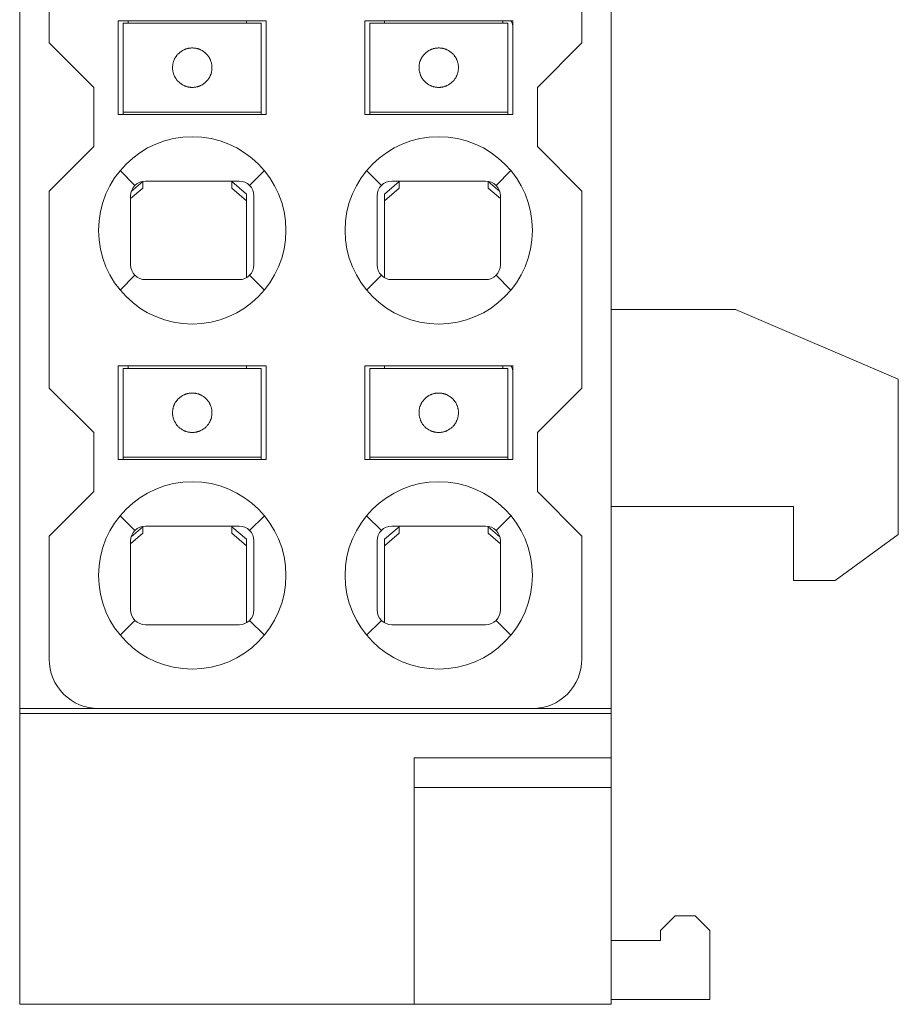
# Model space of a CAD drawing. Header units: millimetres. Extents: x 65 to 283, y 105 to 212.
# Tile 3 of 14: x 170 to 187, y 105 to 125. Entities that reach past the tile are written whole.
import ezdxf

# ---------------------------------------------------------------- set-up
doc = ezdxf.new("R2010")
doc.units = ezdxf.units.MM
doc.layers.add('10', color=7, linetype='Continuous')
doc.layers.add('11', color=7, linetype='Continuous')

msp = doc.modelspace()

# ---------------------------------------------------------------- linework, layer by layer
at = {"layer": '10', "color": 155, "linetype": 'Continuous', "lineweight": 18}
for p, q in [((169.565, 111.285), (169.565, 169.685)), ((181.565, 111.285), (181.565, 169.685)), ((170.162, 128.783), (170.164, 124.786)), ((180.965, 124.786), (180.968, 128.783)), ((171.565, 125.235), (171.565, 123.335)), ((174.565, 125.235), (171.565, 125.235)), ((171.765, 125.235), (171.765, 125.185)), ((174.165, 125.235), (174.165, 125.185)), ((174.565, 123.335), (174.565, 125.235)), ((176.565, 125.235), (176.565, 123.335)), ((179.565, 125.235), (176.565, 125.235)), ((176.965, 125.235), (176.965, 125.185)), ((179.365, 125.235), (179.365, 125.185)), ((179.565, 123.335), (179.565, 125.235)), ((171.665, 124.985), (171.665, 125.185)), ((174.465, 125.185), (171.665, 125.185)), ((174.465, 125.185), (174.465, 124.985)), ((176.665, 124.985), (176.665, 125.185)), ((179.465, 125.185), (176.665, 125.185)), ((179.465, 125.185), (179.465, 124.985)), ((171.665, 124.839), (171.665, 124.985)), ((171.665, 124.646), (171.665, 124.839)), ((174.465, 124.839), (174.465, 124.985)), ((174.465, 124.839), (174.465, 124.646)), ((176.665, 124.839), (176.665, 124.985)), ((176.665, 124.646), (176.665, 124.839)), ((179.465, 124.839), (179.465, 124.985)), ((179.465, 124.839), (179.465, 124.646)), ((170.164, 124.786), (171.065, 123.885)), ((171.665, 124.575), (171.665, 124.646)), ((174.465, 124.646), (174.465, 124.575)), ((176.665, 124.575), (176.665, 124.646)), ((179.465, 124.646), (179.465, 124.575)), ((180.065, 123.885), (180.965, 124.786)), ((171.665, 124.285), (171.665, 124.575)), ((174.465, 124.575), (174.465, 124.285)), ((176.665, 124.285), (176.665, 124.575)), ((179.465, 124.575), (179.465, 124.285)), ((171.665, 123.995), (171.665, 124.285)), ((174.465, 124.285), (174.465, 123.995)), ((176.665, 123.995), (176.665, 124.285)), ((179.465, 124.285), (179.465, 123.995)), ((171.065, 123.885), (171.065, 122.686)), ((171.665, 123.924), (171.665, 123.995)), ((171.665, 123.731), (171.665, 123.924)), ((174.465, 123.995), (174.465, 123.924)), ((174.465, 123.924), (174.465, 123.731)), ((176.665, 123.924), (176.665, 123.995)), ((176.665, 123.731), (176.665, 123.924)), ((179.465, 123.995), (179.465, 123.924)), ((179.465, 123.924), (179.465, 123.731)), ((180.065, 122.686), (180.065, 123.885)), ((171.665, 123.585), (171.665, 123.731)), ((174.465, 123.585), (174.465, 123.731)), ((176.665, 123.585), (176.665, 123.731)), ((179.465, 123.585), (179.465, 123.731)), ((171.665, 123.385), (171.665, 123.585)), ((174.465, 123.585), (174.465, 123.385)), ((176.665, 123.385), (176.665, 123.585)), ((179.465, 123.585), (179.465, 123.385)), ((171.565, 123.335), (174.565, 123.335)), ((171.665, 123.385), (174.465, 123.385)), ((171.665, 123.335), (171.665, 123.385)), ((174.465, 123.385), (174.465, 123.335)), ((176.565, 123.335), (179.565, 123.335)), ((176.665, 123.385), (179.465, 123.385)), ((176.665, 123.335), (176.665, 123.385)), ((179.465, 123.385), (179.465, 123.335)), ((171.065, 122.686), (170.162, 121.783)), ((180.968, 121.783), (180.065, 122.686)), ((172.065, 121.841), (171.815, 121.629)), ((171.827, 121.771), (172.065, 121.973)), ((172.065, 121.927), (172.065, 121.973)), ((172.065, 121.841), (172.065, 121.927)), ((174.015, 121.985), (172.115, 121.985)), ((173.865, 121.973), (174.165, 121.718)), ((173.865, 121.973), (173.865, 121.927)), ((173.865, 121.927), (173.865, 121.841)), ((174.165, 121.586), (173.865, 121.841)), ((176.965, 121.718), (177.265, 121.973)), ((177.265, 121.841), (176.965, 121.586)), ((179.015, 121.985), (177.115, 121.985)), ((177.265, 121.927), (177.265, 121.973)), ((177.265, 121.841), (177.265, 121.927)), ((179.065, 121.973), (179.302, 121.771)), ((179.065, 121.973), (179.065, 121.927)), ((179.065, 121.927), (179.065, 121.841)), ((179.315, 121.629), (179.065, 121.841)), ((170.162, 121.783), (170.164, 117.786)), ((171.815, 121.685), (171.815, 120.285)), ((174.165, 121.718), (174.165, 121.586)), ((174.315, 120.285), (174.315, 121.685)), ((176.815, 121.685), (176.815, 120.285)), ((176.965, 121.586), (176.965, 121.718)), ((179.315, 120.285), (179.315, 121.685)), ((180.965, 117.786), (180.968, 121.783)), ((174.165, 121.586), (174.165, 120.025)), ((176.965, 120.025), (176.965, 121.586)), ((172.115, 119.985), (174.015, 119.985)), ((177.115, 119.985), (179.015, 119.985)), ((184.087, 119.382), (181.565, 119.382)), ((187.387, 117.967), (184.087, 119.382)), ((171.565, 118.235), (171.565, 116.335)), ((174.565, 118.235), (171.565, 118.235)), ((171.665, 117.985), (171.665, 118.185)), ((174.465, 118.185), (171.665, 118.185)), ((171.765, 118.235), (171.765, 118.185)), ((174.165, 118.235), (174.165, 118.185)), ((174.465, 118.185), (174.465, 117.985)), ((174.565, 116.335), (174.565, 118.235)), ((176.565, 118.235), (176.565, 116.335)), ((179.565, 118.235), (176.565, 118.235)), ((176.665, 117.985), (176.665, 118.185)), ((179.465, 118.185), (176.665, 118.185)), ((176.965, 118.235), (176.965, 118.185)), ((179.365, 118.235), (179.365, 118.185)), ((179.465, 118.185), (179.465, 117.985)), ((179.565, 116.335), (179.565, 118.235)), ((171.665, 117.839), (171.665, 117.985)), ((174.465, 117.839), (174.465, 117.985)), ((176.665, 117.839), (176.665, 117.985)), ((179.465, 117.839), (179.465, 117.985)), ((187.387, 114.814), (187.387, 117.967)), ((170.164, 117.786), (171.065, 116.885)), ((171.665, 117.646), (171.665, 117.839)), ((171.665, 117.575), (171.665, 117.646)), ((174.465, 117.839), (174.465, 117.646)), ((174.465, 117.646), (174.465, 117.575)), ((176.665, 117.646), (176.665, 117.839)), ((176.665, 117.575), (176.665, 117.646)), ((179.465, 117.839), (179.465, 117.646)), ((179.465, 117.646), (179.465, 117.575)), ((180.065, 116.885), (180.965, 117.786)), ((171.665, 117.285), (171.665, 117.575)), ((174.465, 117.575), (174.465, 117.285)), ((176.665, 117.285), (176.665, 117.575)), ((179.465, 117.575), (179.465, 117.285)), ((171.665, 116.995), (171.665, 117.285)), ((174.465, 117.285), (174.465, 116.995)), ((176.665, 116.995), (176.665, 117.285)), ((179.465, 117.285), (179.465, 116.995)), ((171.065, 116.885), (171.065, 115.686)), ((171.665, 116.924), (171.665, 116.995)), ((171.665, 116.731), (171.665, 116.924)), ((174.465, 116.995), (174.465, 116.924)), ((174.465, 116.924), (174.465, 116.731)), ((176.665, 116.924), (176.665, 116.995)), ((176.665, 116.731), (176.665, 116.924)), ((179.465, 116.995), (179.465, 116.924)), ((179.465, 116.924), (179.465, 116.731)), ((180.065, 115.686), (180.065, 116.885)), ((171.665, 116.585), (171.665, 116.731)), ((174.465, 116.585), (174.465, 116.731)), ((176.665, 116.585), (176.665, 116.731)), ((179.465, 116.585), (179.465, 116.731)), ((171.665, 116.385), (171.665, 116.585)), ((174.465, 116.585), (174.465, 116.385)), ((176.665, 116.385), (176.665, 116.585)), ((179.465, 116.585), (179.465, 116.385)), ((171.565, 116.335), (174.565, 116.335)), ((171.665, 116.385), (174.465, 116.385)), ((171.665, 116.335), (171.665, 116.385)), ((174.465, 116.385), (174.465, 116.335)), ((176.565, 116.335), (179.565, 116.335)), ((176.665, 116.385), (179.465, 116.385)), ((176.665, 116.335), (176.665, 116.385)), ((179.465, 116.385), (179.465, 116.335)), ((171.065, 115.686), (170.162, 114.783)), ((180.968, 114.783), (180.065, 115.686)), ((181.565, 115.382), (185.264, 115.382)), ((185.264, 115.382), (185.264, 113.882)), ((171.827, 114.771), (172.065, 114.973)), ((172.065, 114.927), (172.065, 114.973)), ((172.065, 114.841), (172.065, 114.927)), ((174.015, 114.985), (172.115, 114.985)), ((173.865, 114.973), (174.165, 114.718)), ((173.865, 114.973), (173.865, 114.927)), ((173.865, 114.927), (173.865, 114.841)), ((176.965, 114.718), (177.265, 114.973)), ((179.015, 114.985), (177.115, 114.985)), ((177.265, 114.927), (177.265, 114.973)), ((177.265, 114.841), (177.265, 114.927)), ((179.065, 114.973), (179.302, 114.771)), ((179.065, 114.973), (179.065, 114.927)), ((179.065, 114.927), (179.065, 114.841)), ((170.162, 114.783), (170.163, 112.287)), ((172.065, 114.841), (171.815, 114.629)), ((171.815, 114.685), (171.815, 113.285)), ((174.165, 114.586), (173.865, 114.841)), ((174.165, 114.718), (174.165, 114.586)), ((174.315, 113.285), (174.315, 114.685)), ((176.815, 114.685), (176.815, 113.285)), ((177.265, 114.841), (176.965, 114.586)), ((176.965, 114.586), (176.965, 114.718)), ((179.315, 114.629), (179.065, 114.841)), ((179.315, 113.285), (179.315, 114.685)), ((180.966, 112.287), (180.968, 114.783)), ((186.104, 113.882), (187.387, 114.814)), ((174.165, 114.586), (174.165, 113.025)), ((176.965, 113.025), (176.965, 114.586)), ((185.264, 113.882), (186.104, 113.882)), ((172.115, 112.985), (174.015, 112.985)), ((177.115, 112.985), (179.015, 112.985)), ((169.564, 111.264), (169.564, 111.311)), ((169.564, 110.766), (169.564, 111.264)), ((169.565, 111.285), (169.565, 111.185)), ((171.163, 111.285), (169.565, 111.285)), ((171.163, 111.285), (179.966, 111.285)), ((181.565, 111.285), (179.966, 111.285)), ((181.565, 111.185), (181.565, 111.285)), ((169.565, 111.185), (181.565, 111.185)), ((169.565, 109.281), (169.565, 111.185)), ((181.565, 110.286), (181.565, 111.185)), ((177.565, 109.283), (177.565, 110.286)), ((169.564, 108.024), (169.564, 109.671)), ((181.565, 109.685), (181.565, 105.285)), ((169.565, 105.285), (169.565, 109.281)), ((177.565, 109.283), (177.565, 105.285)), ((169.564, 106.923), (169.564, 108.024)), ((182.864, 107.082), (182.564, 106.782)), ((182.864, 107.082), (183.264, 107.082)), ((183.564, 106.782), (183.264, 107.082)), ((169.564, 105.382), (169.564, 106.923)), ((182.564, 106.582), (182.564, 106.782)), ((183.564, 106.782), (183.564, 105.382)), ((181.565, 106.582), (182.564, 106.582)), ((169.564, 105.382), (169.565, 105.382)), ((170.865, 105.285), (173.565, 105.285)), ((181.565, 105.285), (177.565, 105.285)), ((181.565, 105.382), (183.564, 105.382))]:
    msp.add_line(p, q, dxfattribs=at)
at = {"layer": '10', "color": 155, "linetype": 'Continuous', "lineweight": 13}
for p, q in [((171.665, 125.185), (174.465, 125.185)), ((176.665, 125.185), (179.465, 125.185)), ((174.465, 123.385), (171.665, 123.385)), ((179.465, 123.385), (176.665, 123.385)), ((171.602, 122.197), (171.902, 121.897)), ((174.227, 121.897), (174.527, 122.197)), ((176.602, 122.197), (176.902, 121.897)), ((179.227, 121.897), (179.527, 122.197)), ((171.902, 120.073), (171.602, 119.772)), ((174.527, 119.772), (174.227, 120.073)), ((176.902, 120.073), (176.602, 119.772)), ((179.527, 119.772), (179.227, 120.073)), ((171.665, 118.185), (174.465, 118.185)), ((176.665, 118.185), (179.465, 118.185)), ((174.465, 116.385), (171.665, 116.385)), ((179.465, 116.385), (176.665, 116.385)), ((171.602, 115.197), (171.902, 114.897)), ((174.227, 114.897), (174.527, 115.197)), ((176.602, 115.197), (176.902, 114.897)), ((179.227, 114.897), (179.527, 115.197)), ((171.902, 113.073), (171.602, 112.772)), ((174.527, 112.772), (174.227, 113.073)), ((176.902, 113.073), (176.602, 112.772)), ((179.527, 112.772), (179.227, 113.073))]:
    msp.add_line(p, q, dxfattribs=at)
at = {"layer": '10', "color": 155, "linetype": 'Continuous', "lineweight": 18}
for centre, radius, start, end in [((179.415, 125.135), 0.15, 0, 41.8106), ((173.065, 120.985), 1.9, 90, 270), ((173.065, 120.985), 1.9, 270, 90), ((178.065, 120.985), 1.9, 90, 270), ((178.065, 120.985), 1.9, 270, 90), ((172.115, 121.685), 0.3, 90, 180), ((174.015, 121.685), 0.3, 0, 90), ((177.115, 121.685), 0.3, 90, 180), ((179.015, 121.685), 0.3, 0, 90), ((172.115, 120.285), 0.3, 180, 270), ((174.015, 120.285), 0.3, 270, 360), ((177.115, 120.285), 0.3, 180, 270), ((179.015, 120.285), 0.3, 270, 360), ((179.415, 118.135), 0.15, 0, 41.8106), ((173.065, 113.985), 1.9, 90, 270), ((173.065, 113.985), 1.9, 270, 90), ((178.065, 113.985), 1.9, 90, 270), ((178.065, 113.985), 1.9, 270, 90), ((172.115, 114.685), 0.3, 90, 180), ((174.015, 114.685), 0.3, 0, 90), ((177.115, 114.685), 0.3, 90, 180), ((179.015, 114.685), 0.3, 0, 90), ((172.115, 113.285), 0.3, 180, 270), ((174.015, 113.285), 0.3, 270, 360), ((177.115, 113.285), 0.3, 180, 270), ((179.015, 113.285), 0.3, 270, 360), ((171.163, 112.285), 1, 179.8527, 270), ((179.966, 112.285), 1, 270, 0.1142)]:
    msp.add_arc(centre, radius, start, end, dxfattribs=at)
for centre, major_axis, start_param, end_param in [((173.065, 124.285), (-0.235, 0.324), 6.102537, 6.41496), ((173.065, 124.285), (-0.337, 0.216), 4.523278, 4.8357), ((178.065, 124.285), (-0.235, 0.324), 6.102537, 6.41496), ((178.065, 124.285), (-0.333, 0.222), 4.540817, 4.85324), ((173.065, 124.285), (-0.337, 0.216), 1.381517, 1.693939), ((173.065, 124.285), (-0.23, 0.327), 2.975733, 3.288156), ((178.065, 124.285), (-0.337, 0.216), 1.381517, 1.693939), ((178.065, 124.285), (-0.229, 0.328), 2.978862, 3.291285), ((173.065, 117.285), (0.332, 0.224), 1.424177, 1.736599), ((173.065, 117.285), (0.233, 0.325), 6.145132, 6.457555), ((178.065, 117.285), (0.332, 0.224), 1.424177, 1.736599), ((178.065, 117.285), (0.283, 0.283), 0.025871, 0.338294), ((173.065, 117.285), (0.224, 0.332), 2.975659, 3.288081), ((173.065, 117.285), (0.353, 0.188), 4.670001, 4.982424), ((178.065, 117.285), (0.224, 0.332), 2.975659, 3.288081), ((178.065, 117.285), (0.353, 0.188), 4.670001, 4.982424)]:
    msp.add_ellipse(centre, major_axis=major_axis, ratio=1, start_param=start_param, end_param=end_param, dxfattribs=at)
for points, degree in [([(173.238, 124.646), (173.235, 124.647), (173.23, 124.649), (173.221, 124.653), (173.21, 124.658), (173.196, 124.663), (173.18, 124.668), (173.161, 124.673), (173.139, 124.678), (173.116, 124.682), (173.091, 124.684), (173.065, 124.685), (173.039, 124.684), (173.013, 124.682), (172.99, 124.678), (172.968, 124.673), (172.95, 124.668), (172.933, 124.663), (172.92, 124.658), (172.908, 124.653), (172.899, 124.649), (172.894, 124.647), (172.892, 124.646)], 3), ([(178.238, 124.646), (178.235, 124.647), (178.23, 124.649), (178.221, 124.653), (178.21, 124.658), (178.196, 124.663), (178.18, 124.668), (178.161, 124.673), (178.139, 124.678), (178.116, 124.682), (178.091, 124.684), (178.065, 124.685), (178.039, 124.684), (178.013, 124.682), (177.99, 124.678), (177.968, 124.673), (177.95, 124.668), (177.933, 124.663), (177.92, 124.658), (177.908, 124.653), (177.899, 124.649), (177.894, 124.647), (177.892, 124.646)], 3), ([(172.892, 123.924), (172.894, 123.923), (172.899, 123.921), (172.908, 123.917), (172.92, 123.912), (172.933, 123.907), (172.95, 123.902), (172.968, 123.896), (172.99, 123.892), (173.013, 123.888), (173.039, 123.885), (173.065, 123.885), (173.091, 123.885), (173.116, 123.888), (173.139, 123.892), (173.161, 123.896), (173.18, 123.902), (173.196, 123.907), (173.21, 123.912), (173.221, 123.917), (173.23, 123.921), (173.235, 123.923), (173.238, 123.924)], 3), ([(177.892, 123.924), (177.894, 123.923), (177.899, 123.921), (177.908, 123.917), (177.92, 123.912), (177.933, 123.907), (177.95, 123.902), (177.968, 123.896), (177.99, 123.892), (178.013, 123.888), (178.039, 123.885), (178.065, 123.885), (178.091, 123.885), (178.116, 123.888), (178.139, 123.892), (178.161, 123.896), (178.18, 123.902), (178.196, 123.907), (178.21, 123.912), (178.221, 123.917), (178.23, 123.921), (178.235, 123.923), (178.238, 123.924)], 3), ([(173.238, 117.646), (173.235, 117.647), (173.23, 117.649), (173.221, 117.653), (173.21, 117.658), (173.196, 117.663), (173.18, 117.668), (173.161, 117.673), (173.139, 117.678), (173.116, 117.682), (173.091, 117.684), (173.065, 117.685), (173.039, 117.684), (173.013, 117.682), (172.99, 117.678), (172.968, 117.673), (172.95, 117.668), (172.933, 117.663), (172.92, 117.658), (172.908, 117.653), (172.899, 117.649), (172.894, 117.647), (172.892, 117.646)], 3), ([(178.238, 117.646), (178.235, 117.647), (178.23, 117.649), (178.221, 117.653), (178.21, 117.658), (178.196, 117.663), (178.18, 117.668), (178.161, 117.673), (178.139, 117.678), (178.116, 117.682), (178.091, 117.684), (178.065, 117.685), (178.039, 117.684), (178.013, 117.682), (177.99, 117.678), (177.968, 117.673), (177.95, 117.668), (177.933, 117.663), (177.92, 117.658), (177.908, 117.653), (177.899, 117.649), (177.894, 117.647), (177.892, 117.646)], 3), ([(172.892, 116.924), (172.894, 116.923), (172.899, 116.921), (172.908, 116.917), (172.92, 116.912), (172.933, 116.907), (172.95, 116.902), (172.968, 116.896), (172.99, 116.892), (173.013, 116.888), (173.039, 116.885), (173.065, 116.885), (173.091, 116.885), (173.116, 116.888), (173.139, 116.892), (173.161, 116.896), (173.18, 116.902), (173.196, 116.907), (173.21, 116.912), (173.221, 116.917), (173.23, 116.921), (173.235, 116.923), (173.238, 116.924)], 3), ([(177.892, 116.924), (177.894, 116.923), (177.899, 116.921), (177.908, 116.917), (177.92, 116.912), (177.933, 116.907), (177.95, 116.902), (177.968, 116.896), (177.99, 116.892), (178.013, 116.888), (178.039, 116.885), (178.065, 116.885), (178.091, 116.885), (178.116, 116.888), (178.139, 116.892), (178.161, 116.896), (178.18, 116.902), (178.196, 116.907), (178.21, 116.912), (178.221, 116.917), (178.23, 116.921), (178.235, 116.923), (178.238, 116.924)], 3), ([(181.565, 110.286), (180.231, 110.286), (178.898, 110.286), (177.565, 110.286)], 3), ([(177.565, 109.685), (181.565, 109.685)], 1), ([(169.565, 105.285), (169.998, 105.285), (170.431, 105.285), (170.865, 105.285)], 3), ([(173.565, 105.285), (174.898, 105.285), (176.231, 105.285), (177.565, 105.285)], 3)]:
    msp.add_open_spline(points, degree=degree, dxfattribs=at)
for points, knots in [([(172.665, 124.285), (172.665, 124.302), (172.666, 124.32), (172.669, 124.345), (172.67, 124.353), (172.674, 124.37), (172.675, 124.378), (172.682, 124.402), (172.687, 124.417), (172.695, 124.438), (172.698, 124.445), (172.704, 124.459), (172.708, 124.465), (172.717, 124.484), (172.724, 124.496), (172.735, 124.512), (172.739, 124.517), (172.746, 124.526), (172.749, 124.531), (172.76, 124.544), (172.767, 124.552), (172.779, 124.565), (172.785, 124.571), (172.789, 124.575)], [0, 0, 0, 0, 0.125, 0.125, 0.1875, 0.1875, 0.25, 0.25, 0.375, 0.375, 0.4375, 0.4375, 0.5, 0.5, 0.625, 0.625, 0.6875, 0.6875, 0.75, 0.75, 0.875, 0.875, 1, 1, 1, 1]), ([(173.34, 124.575), (173.345, 124.571), (173.35, 124.565), (173.363, 124.552), (173.369, 124.544), (173.38, 124.531), (173.383, 124.526), (173.391, 124.517), (173.394, 124.512), (173.405, 124.496), (173.412, 124.484), (173.422, 124.465), (173.425, 124.459), (173.431, 124.445), (173.434, 124.438), (173.442, 124.417), (173.447, 124.402), (173.454, 124.378), (173.456, 124.37), (173.459, 124.353), (173.462, 124.337), (173.463, 124.32), (173.464, 124.302), (173.465, 124.294), (173.465, 124.285)], [0, 0, 0, 0, 0.125, 0.125, 0.25, 0.25, 0.3125, 0.3125, 0.375, 0.375, 0.5, 0.5, 0.5625, 0.5625, 0.625, 0.625, 0.75, 0.75, 0.8125, 0.8125, 0.875, 0.9375, 0.9375, 1, 1, 1, 1]), ([(177.665, 124.285), (177.665, 124.302), (177.666, 124.32), (177.669, 124.345), (177.67, 124.353), (177.674, 124.37), (177.675, 124.378), (177.682, 124.402), (177.687, 124.417), (177.695, 124.438), (177.698, 124.445), (177.704, 124.459), (177.708, 124.465), (177.717, 124.484), (177.724, 124.496), (177.735, 124.512), (177.739, 124.517), (177.746, 124.526), (177.749, 124.531), (177.76, 124.544), (177.767, 124.552), (177.779, 124.565), (177.785, 124.571), (177.789, 124.575)], [0, 0, 0, 0, 0.125, 0.125, 0.1875, 0.1875, 0.25, 0.25, 0.375, 0.375, 0.4375, 0.4375, 0.5, 0.5, 0.625, 0.625, 0.6875, 0.6875, 0.75, 0.75, 0.875, 0.875, 1, 1, 1, 1]), ([(178.34, 124.575), (178.345, 124.571), (178.35, 124.565), (178.363, 124.552), (178.369, 124.544), (178.38, 124.531), (178.383, 124.526), (178.391, 124.517), (178.394, 124.512), (178.405, 124.496), (178.412, 124.484), (178.422, 124.465), (178.425, 124.459), (178.431, 124.445), (178.434, 124.438), (178.442, 124.417), (178.447, 124.402), (178.454, 124.378), (178.456, 124.37), (178.459, 124.353), (178.462, 124.337), (178.463, 124.32), (178.464, 124.302), (178.465, 124.294), (178.465, 124.285)], [0, 0, 0, 0, 0.125, 0.125, 0.25, 0.25, 0.3125, 0.3125, 0.375, 0.375, 0.5, 0.5, 0.5625, 0.5625, 0.625, 0.625, 0.75, 0.75, 0.8125, 0.8125, 0.875, 0.9375, 0.9375, 1, 1, 1, 1]), ([(172.789, 123.995), (172.785, 123.999), (172.779, 124.005), (172.767, 124.018), (172.76, 124.025), (172.749, 124.039), (172.746, 124.043), (172.739, 124.053), (172.735, 124.058), (172.725, 124.074), (172.718, 124.085), (172.708, 124.104), (172.704, 124.111), (172.698, 124.124), (172.695, 124.131), (172.687, 124.153), (172.682, 124.168), (172.676, 124.192), (172.674, 124.2), (172.67, 124.216), (172.668, 124.233), (172.666, 124.25), (172.665, 124.267), (172.665, 124.276), (172.665, 124.285)], [0, 0, 0, 0, 0.125, 0.125, 0.25, 0.25, 0.3125, 0.3125, 0.375, 0.375, 0.5, 0.5, 0.5625, 0.5625, 0.625, 0.625, 0.75, 0.75, 0.8125, 0.8125, 0.875, 0.9375, 0.9375, 1, 1, 1, 1]), ([(173.465, 124.285), (173.465, 124.267), (173.463, 124.25), (173.46, 124.225), (173.459, 124.217), (173.456, 124.2), (173.454, 124.192), (173.448, 124.168), (173.443, 124.153), (173.434, 124.132), (173.431, 124.125), (173.425, 124.111), (173.422, 124.105), (173.412, 124.086), (173.405, 124.074), (173.394, 124.058), (173.391, 124.053), (173.383, 124.043), (173.38, 124.039), (173.369, 124.026), (173.363, 124.018), (173.35, 124.005), (173.345, 123.999), (173.34, 123.995)], [0, 0, 0, 0, 0.125, 0.125, 0.1875, 0.1875, 0.25, 0.25, 0.375, 0.375, 0.4375, 0.4375, 0.5, 0.5, 0.625, 0.625, 0.6875, 0.6875, 0.75, 0.75, 0.875, 0.875, 1, 1, 1, 1]), ([(177.789, 123.995), (177.785, 123.999), (177.779, 124.005), (177.767, 124.018), (177.76, 124.025), (177.749, 124.039), (177.746, 124.043), (177.739, 124.053), (177.735, 124.058), (177.725, 124.074), (177.718, 124.085), (177.708, 124.104), (177.704, 124.111), (177.698, 124.124), (177.695, 124.131), (177.687, 124.153), (177.682, 124.168), (177.676, 124.192), (177.674, 124.2), (177.67, 124.216), (177.668, 124.233), (177.666, 124.25), (177.665, 124.267), (177.665, 124.276), (177.665, 124.285)], [0, 0, 0, 0, 0.125, 0.125, 0.25, 0.25, 0.3125, 0.3125, 0.375, 0.375, 0.5, 0.5, 0.5625, 0.5625, 0.625, 0.625, 0.75, 0.75, 0.8125, 0.8125, 0.875, 0.9375, 0.9375, 1, 1, 1, 1]), ([(178.465, 124.285), (178.465, 124.267), (178.463, 124.25), (178.46, 124.225), (178.459, 124.217), (178.456, 124.2), (178.454, 124.192), (178.448, 124.168), (178.443, 124.153), (178.434, 124.132), (178.431, 124.125), (178.425, 124.111), (178.422, 124.105), (178.412, 124.086), (178.405, 124.074), (178.394, 124.058), (178.391, 124.053), (178.383, 124.043), (178.38, 124.039), (178.369, 124.026), (178.363, 124.018), (178.35, 124.005), (178.345, 123.999), (178.34, 123.995)], [0, 0, 0, 0, 0.125, 0.125, 0.1875, 0.1875, 0.25, 0.25, 0.375, 0.375, 0.4375, 0.4375, 0.5, 0.5, 0.625, 0.625, 0.6875, 0.6875, 0.75, 0.75, 0.875, 0.875, 1, 1, 1, 1]), ([(172.665, 117.285), (172.665, 117.302), (172.666, 117.32), (172.669, 117.345), (172.67, 117.353), (172.674, 117.37), (172.675, 117.378), (172.682, 117.402), (172.687, 117.417), (172.695, 117.438), (172.698, 117.445), (172.704, 117.459), (172.708, 117.465), (172.717, 117.484), (172.724, 117.496), (172.735, 117.512), (172.739, 117.517), (172.746, 117.526), (172.749, 117.531), (172.76, 117.544), (172.767, 117.552), (172.779, 117.565), (172.785, 117.571), (172.789, 117.575)], [0, 0, 0, 0, 0.125, 0.125, 0.1875, 0.1875, 0.25, 0.25, 0.375, 0.375, 0.4375, 0.4375, 0.5, 0.5, 0.625, 0.625, 0.6875, 0.6875, 0.75, 0.75, 0.875, 0.875, 1, 1, 1, 1]), ([(173.34, 117.575), (173.345, 117.571), (173.35, 117.565), (173.363, 117.552), (173.369, 117.544), (173.38, 117.531), (173.383, 117.526), (173.391, 117.517), (173.394, 117.512), (173.405, 117.496), (173.412, 117.484), (173.422, 117.465), (173.425, 117.459), (173.431, 117.445), (173.434, 117.438), (173.442, 117.417), (173.447, 117.402), (173.454, 117.378), (173.456, 117.37), (173.459, 117.353), (173.462, 117.337), (173.463, 117.32), (173.464, 117.302), (173.465, 117.294), (173.465, 117.285)], [0, 0, 0, 0, 0.125, 0.125, 0.25, 0.25, 0.3125, 0.3125, 0.375, 0.375, 0.5, 0.5, 0.5625, 0.5625, 0.625, 0.625, 0.75, 0.75, 0.8125, 0.8125, 0.875, 0.9375, 0.9375, 1, 1, 1, 1]), ([(177.665, 117.285), (177.665, 117.302), (177.666, 117.32), (177.669, 117.345), (177.67, 117.353), (177.674, 117.37), (177.675, 117.378), (177.682, 117.402), (177.687, 117.417), (177.695, 117.438), (177.698, 117.445), (177.704, 117.459), (177.708, 117.465), (177.717, 117.484), (177.724, 117.496), (177.735, 117.512), (177.739, 117.517), (177.746, 117.526), (177.749, 117.531), (177.76, 117.544), (177.767, 117.552), (177.779, 117.565), (177.785, 117.571), (177.789, 117.575)], [0, 0, 0, 0, 0.125, 0.125, 0.1875, 0.1875, 0.25, 0.25, 0.375, 0.375, 0.4375, 0.4375, 0.5, 0.5, 0.625, 0.625, 0.6875, 0.6875, 0.75, 0.75, 0.875, 0.875, 1, 1, 1, 1]), ([(178.34, 117.575), (178.345, 117.571), (178.35, 117.565), (178.363, 117.552), (178.369, 117.544), (178.38, 117.531), (178.383, 117.526), (178.391, 117.517), (178.394, 117.512), (178.405, 117.496), (178.412, 117.484), (178.422, 117.465), (178.425, 117.459), (178.431, 117.445), (178.434, 117.438), (178.442, 117.417), (178.447, 117.402), (178.454, 117.378), (178.456, 117.37), (178.459, 117.353), (178.462, 117.337), (178.463, 117.32), (178.464, 117.302), (178.465, 117.294), (178.465, 117.285)], [0, 0, 0, 0, 0.125, 0.125, 0.25, 0.25, 0.3125, 0.3125, 0.375, 0.375, 0.5, 0.5, 0.5625, 0.5625, 0.625, 0.625, 0.75, 0.75, 0.8125, 0.8125, 0.875, 0.9375, 0.9375, 1, 1, 1, 1]), ([(172.789, 116.995), (172.785, 116.999), (172.779, 117.005), (172.767, 117.018), (172.76, 117.025), (172.749, 117.039), (172.746, 117.043), (172.739, 117.053), (172.735, 117.058), (172.725, 117.074), (172.718, 117.085), (172.708, 117.104), (172.704, 117.111), (172.698, 117.124), (172.695, 117.131), (172.687, 117.153), (172.682, 117.168), (172.676, 117.192), (172.674, 117.2), (172.67, 117.216), (172.668, 117.233), (172.666, 117.25), (172.665, 117.267), (172.665, 117.276), (172.665, 117.285)], [0, 0, 0, 0, 0.125, 0.125, 0.25, 0.25, 0.3125, 0.3125, 0.375, 0.375, 0.5, 0.5, 0.5625, 0.5625, 0.625, 0.625, 0.75, 0.75, 0.8125, 0.8125, 0.875, 0.9375, 0.9375, 1, 1, 1, 1]), ([(173.465, 117.285), (173.465, 117.267), (173.463, 117.25), (173.46, 117.225), (173.459, 117.217), (173.456, 117.2), (173.454, 117.192), (173.448, 117.168), (173.443, 117.153), (173.434, 117.132), (173.431, 117.125), (173.425, 117.111), (173.422, 117.105), (173.412, 117.086), (173.405, 117.074), (173.394, 117.058), (173.391, 117.053), (173.383, 117.043), (173.38, 117.039), (173.369, 117.026), (173.363, 117.018), (173.35, 117.005), (173.345, 116.999), (173.34, 116.995)], [0, 0, 0, 0, 0.125, 0.125, 0.1875, 0.1875, 0.25, 0.25, 0.375, 0.375, 0.4375, 0.4375, 0.5, 0.5, 0.625, 0.625, 0.6875, 0.6875, 0.75, 0.75, 0.875, 0.875, 1, 1, 1, 1]), ([(177.789, 116.995), (177.785, 116.999), (177.779, 117.005), (177.767, 117.018), (177.76, 117.025), (177.749, 117.039), (177.746, 117.043), (177.739, 117.053), (177.735, 117.058), (177.725, 117.074), (177.718, 117.085), (177.708, 117.104), (177.704, 117.111), (177.698, 117.124), (177.695, 117.131), (177.687, 117.153), (177.682, 117.168), (177.676, 117.192), (177.674, 117.2), (177.67, 117.216), (177.668, 117.233), (177.666, 117.25), (177.665, 117.267), (177.665, 117.276), (177.665, 117.285)], [0, 0, 0, 0, 0.125, 0.125, 0.25, 0.25, 0.3125, 0.3125, 0.375, 0.375, 0.5, 0.5, 0.5625, 0.5625, 0.625, 0.625, 0.75, 0.75, 0.8125, 0.8125, 0.875, 0.9375, 0.9375, 1, 1, 1, 1]), ([(178.465, 117.285), (178.465, 117.267), (178.463, 117.25), (178.46, 117.225), (178.459, 117.217), (178.456, 117.2), (178.454, 117.192), (178.448, 117.168), (178.443, 117.153), (178.434, 117.132), (178.431, 117.125), (178.425, 117.111), (178.422, 117.105), (178.412, 117.086), (178.405, 117.074), (178.394, 117.058), (178.391, 117.053), (178.383, 117.043), (178.38, 117.039), (178.369, 117.026), (178.363, 117.018), (178.35, 117.005), (178.345, 116.999), (178.34, 116.995)], [0, 0, 0, 0, 0.125, 0.125, 0.1875, 0.1875, 0.25, 0.25, 0.375, 0.375, 0.4375, 0.4375, 0.5, 0.5, 0.625, 0.625, 0.6875, 0.6875, 0.75, 0.75, 0.875, 0.875, 1, 1, 1, 1]), ([(181.565, 110.286), (181.565, 110.246), (181.565, 110.207), (181.565, 110.15), (181.565, 110.131), (181.565, 110.093), (181.565, 110.075), (181.565, 110.02), (181.565, 109.985), (181.565, 109.936), (181.565, 109.92), (181.565, 109.89), (181.565, 109.875), (181.565, 109.833), (181.565, 109.809), (181.565, 109.776), (181.565, 109.766), (181.565, 109.748), (181.565, 109.731), (181.565, 109.718), (181.565, 109.706), (181.565, 109.702), (181.565, 109.69), (181.565, 109.685), (181.565, 109.685)], [0, 0, 0, 0, 0.125, 0.125, 0.1875, 0.1875, 0.25, 0.25, 0.375, 0.375, 0.4375, 0.4375, 0.5, 0.5, 0.625, 0.625, 0.6875, 0.6875, 0.75, 0.8125, 0.8125, 0.875, 0.875, 1, 1, 1, 1])]:
    msp.add_open_spline(points, degree=3, knots=knots, dxfattribs=at)
at = {"layer": '11', "color": 155, "linetype": 'Continuous', "lineweight": 18}
for p, q in [((169.564, 112.81), (169.564, 169.937)), ((169.564, 111.311), (169.564, 112.81)), ((169.564, 111.311), (169.565, 111.311))]:
    msp.add_line(p, q, dxfattribs=at)

doc.saveas('drawing.dxf')
